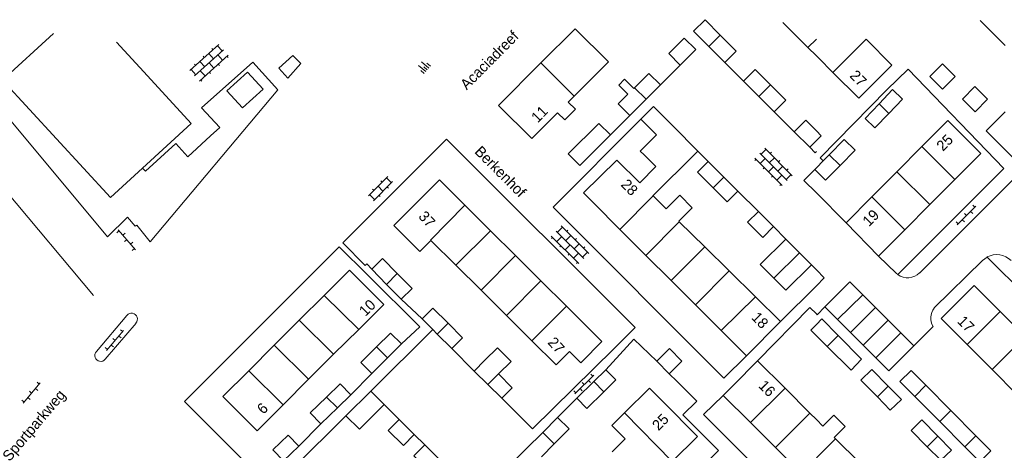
# Model space of a CAD drawing. Header units: metres. Extents: x 86385 to 87348, y 451052 to 451596.
# Tile 17 of 25: x 86865 to 87032, y 451522 to 451595. Entities that reach past the tile are written whole.
import ezdxf

# ---------------------------------------------------------------- set-up
doc = ezdxf.new("R2010")
doc.units = ezdxf.units.M
doc.linetypes.add('RI-HWA', pattern=[7.4, 5, -2.4])
for name, color, linetype, lineweight in [('B-WE-RI-HWA_TRANSPORTLEIDING-G', 150, 'RI-HWA', 18), ('bijgebouw', 8, 'Continuous', 0), ('dakrand', 8, 'Continuous', 0), ('dakrand bijgebouw', 8, 'Continuous', 0), ('hoofdgebouw', 8, 'Continuous', 0), ('huisnummer', 8, 'Continuous', 0), ('kant open verharding', 8, 'Continuous', 0), ('kant verharding', 8, 'Continuous', 0), ('open verharding 2', 8, 'Continuous', 0), ('open verharding 4', 8, 'Continuous', 0), ('open verharding 6', 8, 'Continuous', 0), ('straatnaam', 8, 'Continuous', 0), ('talud', 8, 'Continuous', 0), ('tussenmuur', 8, 'Continuous', 0), ('walbescherming', 8, 'Continuous', 0)]:
    doc.layers.add(name, color=color, linetype=linetype, lineweight=lineweight)
doc.styles.add('Style-WORKING', font='WORKING.shx')

# ---------------------------------------------------------------- blocks, each defined once
blk = doc.blocks.new('OV2')
at = {"layer": 'open verharding 2', "color": 7, "linetype": 'Continuous', "lineweight": 0}
for p, q in [((0.27, -2.31), (0.27, 2.29)), ((0.27, 1.99), (1.47, 1.99)), ((1.47, -2.31), (1.47, 2.29)), ((-0.03, 0.99), (0.27, 0.99)), ((1.77, 0.99), (1.47, 0.99)), ((-0.03, -1.01), (0.27, -1.01)), ((0.27, -0.01), (1.47, -0.01)), ((1.77, -1.01), (1.47, -1.01)), ((0.27, -2.01), (1.47, -2.01))]:
    blk.add_line(p, q, dxfattribs=at)
blk = doc.blocks.new('OVTP4')
at = {"layer": 'open verharding 4', "color": 7, "linetype": 'Continuous', "lineweight": 0}
for p, q in [((0, 1.2), (6.6, 1.2)), ((0, 0), (6.6, 0)), ((0.3, 1.2), (0.3, 0)), ((1.3, 1.5), (1.3, 1.2)), ((1.3, 0), (1.3, -1.2)), ((2.3, 1.2), (2.3, 0)), ((3.3, 1.5), (3.3, 1.2)), ((3.3, 0), (3.3, -1.2)), ((4.3, 1.2), (4.3, 0)), ((5.3, 1.5), (5.3, 1.2)), ((5.3, 0), (5.3, -1.2)), ((6.3, 1.2), (6.3, 0)), ((0, -1.2), (6.6, -1.2)), ((0.3, -1.2), (0.3, -1.5)), ((2.3, -1.2), (2.3, -1.5)), ((4.3, -1.2), (4.3, -1.5)), ((6.3, -1.2), (6.3, -1.5))]:
    blk.add_line(p, q, dxfattribs=at)
blk = doc.blocks.new('OVTP6')
at = {"layer": 'open verharding 6', "color": 7, "linetype": 'Continuous', "lineweight": 0}
for p, q in [((0, 0), (4.5, 0)), ((0.25, 0), (0.25, 0.5)), ((1.25, 0), (1.25, -0.5)), ((2.25, 0), (2.25, 0.5)), ((3.25, 0), (3.25, -0.5)), ((4.25, 0), (4.25, 0.5))]:
    blk.add_line(p, q, dxfattribs=at)
blk = doc.blocks.new('TA')
at = {"layer": 'talud', "color": 7, "linetype": 'Continuous', "lineweight": 0}
for p, q in [((-0.5, 0), (-0.5, -0.5)), ((-0.25, 0), (-0.25, -1)), ((0, 0), (0, -0.5)), ((0.25, 0), (0.25, -1)), ((0.5, 0), (0.5, -0.5))]:
    blk.add_line(p, q, dxfattribs=at)
blk = doc.blocks.new('A$Cf75df683')
at = {"layer": 'bijgebouw', "linetype": 'Continuous', "lineweight": 13}
for p, q in [((86981.77, 451590.57), (86979.15, 451593.19)), ((86984.46, 451587.86), (86981.77, 451590.57)), ((86969.04, 451583.46), (86969.16, 451583.58)), ((86973.54, 451584.06), (86971.12, 451581.64)), ((86990.25, 451582.12), (86987.65, 451584.72)), ((86971.12, 451581.64), (86968.36, 451578.87)), ((86992.85, 451579.52), (86990.25, 451582.12)), ((87012.27, 451579.21), (87014.6, 451581.66)), ((86965.07, 451575.58), (86959.87, 451570.42)), ((86998.87, 451573.48), (86996.25, 451576.12)), ((87000, 451574.61), (86998.87, 451573.48)), ((87004.73, 451574.8), (87002.19, 451572.22)), ((87004.01, 451570.41), (87006.56, 451573.01)), ((86981.66, 451571.09), (86984.32, 451568.43)), ((87000, 451569.98), (86999.73, 451569.71)), ((87001.18, 451571.19), (87000, 451569.98)), ((86984.32, 451568.43), (86986.7, 451566.04)), ((86999.73, 451569.71), (87000, 451569.44)), ((86990.16, 451562.58), (86992.72, 451560.02)), ((86994.8, 451557.92), (86997.14, 451555.56)), ((86997.14, 451555.56), (86999.17, 451553.52)), ((86927.11, 451550.22), (86924.59, 451552.8)), ((86929.59, 451547.69), (86927.11, 451550.22)), ((86934.96, 451542.55), (86933.14, 451544.37)), ((86935.71, 451541.8), (86934.96, 451542.55)), ((86938.17, 451539.34), (86935.71, 451541.8)), ((86929.63, 451540.13), (86927.28, 451537.79)), ((86927.28, 451537.79), (86924.59, 451535.11)), ((86941.98, 451535.5), (86943.79, 451537.34)), ((86946.67, 451530.9), (86941.98, 451535.5)), ((86964.31, 451535.74), (86962.26, 451533.73)), ((86962.26, 451533.73), (86959.39, 451530.91)), ((86918.77, 451529.28), (86921.06, 451531.5)), ((86924.42, 451532.11), (86920.23, 451527.9)), ((86926.69, 451529.85), (86924.42, 451532.11)), ((86915.96, 451526.55), (86918.77, 451529.28)), ((86929.24, 451527.29), (86931.8, 451524.74)), ((86953.6, 451525.11), (86956.12, 451527.63)), ((86950.79, 451522.3), (86953.6, 451525.11)), ((86955.53, 451523.16), (86953.36, 451520.98)), ((86909.64, 451520.3), (86912.24, 451522.79)), ((86933.58, 451523.01), (86936.04, 451520.57)), ((86949.05, 451520.56), (86950.79, 451522.3))]:
    blk.add_line(p, q, dxfattribs=at)
at = {"layer": 'bijgebouw', "linetype": 'Continuous', "lineweight": 13, "flags": 128}
for points in [[(86979.15, 451593.19), (86981.12, 451595.13), (86983.71, 451592.51)], [(86976.93, 451587.43), (86974.98, 451589.38), (86977.6, 451592.01)], [(86977.6, 451592.01), (86979.55, 451590.06), (86976.93, 451587.43)], [(86983.71, 451592.51), (86986.41, 451589.78), (86984.46, 451587.86)], [(86987.65, 451584.72), (86989.61, 451586.68), (86992.21, 451584.07)], [(86906.17, 451583.35), (86902.68, 451580.17), (86900.05, 451583.05), (86903.53, 451586.24), (86906.17, 451583.35)], [(86969.16, 451583.58), (86971.59, 451586.01), (86973.54, 451584.06)], [(86992.21, 451584.07), (86994.81, 451581.48), (86992.85, 451579.52)], [(87014.6, 451581.66), (87012.92, 451583.26), (87010.63, 451580.84)], [(86968.36, 451578.87), (86966.41, 451580.83), (86968.05, 451582.47)], [(87010.63, 451580.84), (87008.26, 451578.35), (87009.94, 451576.76), (87012.27, 451579.21)], [(86959.87, 451570.42), (86957.93, 451572.37), (86963.12, 451577.54), (86965.07, 451575.58)], [(86996.25, 451576.12), (86998.22, 451578.08), (87000, 451576.28)], [(87000, 451576.28), (87000.83, 451575.43), (87000, 451574.61)], [(87002.19, 451572.22), (87001.99, 451572.01), (87001.18, 451571.19)], [(86982.5, 451566.61), (86979.84, 451569.27), (86981.66, 451571.09)], [(87000, 451569.44), (87001.55, 451567.92), (87004.01, 451570.41)], [(86986.7, 451566.04), (86984.88, 451564.22), (86982.5, 451566.61)], [(86992.72, 451560.02), (86990.9, 451558.2), (86988.34, 451560.76), (86990.16, 451562.58)], [(86992.81, 451551.27), (86990.47, 451553.62), (86994.8, 451557.92)], [(86924.59, 451552.8), (86926.4, 451554.59), (86928.92, 451552.05)], [(86999.17, 451553.52), (86994.84, 451549.22), (86992.81, 451551.27)], [(86928.92, 451552.05), (86931.43, 451549.51), (86929.59, 451547.69)], [(86933.14, 451544.37), (86934.98, 451546.21), (86937.55, 451543.64)], [(86937.55, 451543.64), (86940.01, 451541.18), (86938.17, 451539.34)], [(86925.42, 451539.61), (86927.79, 451541.97), (86929.63, 451540.13)], [(86924.59, 451535.11), (86922.75, 451536.95), (86925.42, 451539.61)], [(86943.79, 451537.34), (86945.93, 451539.48), (86948.24, 451537.16), (86946.1, 451535.03)], [(86946.1, 451535.03), (86948.43, 451532.69), (86946.67, 451530.9)], [(86963.95, 451532.01), (86966, 451534.01), (86964.31, 451535.74)], [(86921.06, 451531.5), (86919.25, 451533.37), (86916.92, 451531.11)], [(86959.39, 451530.91), (86961.08, 451529.19), (86963.95, 451532.01)], [(86916.92, 451531.11), (86914.15, 451528.42), (86915.96, 451526.55)], [(86920.23, 451527.9), (86922.51, 451525.64), (86926.69, 451529.85)], [(86931.8, 451524.74), (86929.97, 451522.89), (86927.41, 451525.44), (86929.24, 451527.29)], [(86956.12, 451527.63), (86958.05, 451525.7), (86955.53, 451523.16)], [(86912.24, 451522.79), (86910.44, 451524.67), (86907.84, 451522.18), (86909.64, 451520.3)], [(86934.21, 451518.73), (86931.75, 451521.16), (86933.58, 451523.01)]]:
    blk.add_lwpolyline(points, dxfattribs=at)
at = {"layer": 'dakrand', "linetype": 'Continuous', "lineweight": 0, "flags": 128}
for points in [[(86957.92, 451581.15), (86959.13, 451579.94), (86957.33, 451578.14), (86956.12, 451579.35)], [(86970.22, 451578.26), (86972.37, 451580.41), (86975.7, 451577.05)], [(86970.82, 451572.18), (86970.14, 451572.85), (86972.88, 451575.61), (86970.22, 451578.26)], [(86976.69, 451560.93), (86978.96, 451563.23), (86976.82, 451565.34), (86974.55, 451563.03)], [(86955.87, 451536.56), (86958.12, 451538.84), (86960.04, 451536.94)], [(86973.94, 451530.34), (86971.69, 451532.61), (86967.48, 451528.42)], [(86967.48, 451528.42), (86965.31, 451526.27), (86967.56, 451524)], [(87003.03, 451524.26), (87004.88, 451526.11), (87002.95, 451528.05), (87001.09, 451526.19)]]:
    blk.add_lwpolyline(points, dxfattribs=at)
at = {"layer": 'dakrand bijgebouw', "linetype": 'Continuous', "lineweight": 0}
for p, q in [((87006.56, 451573.01), (87004.73, 451574.8)), ((86999.04, 451542.46), (87000, 451543.44)), ((87000, 451541.51), (86999.04, 451542.46)), ((87001.84, 451539.69), (87000, 451541.51)), ((87007.55, 451533.97), (87010.35, 451531.12)), ((87016.68, 451531.21), (87014.17, 451533.73)), ((87018.59, 451533.11), (87022.83, 451528.82)), ((87020.94, 451526.94), (87016.68, 451531.21)), ((87022.83, 451528.82), (87027.07, 451524.54)), ((87025.19, 451522.67), (87020.94, 451526.94)), ((87016.05, 451525.43), (87018.79, 451522.69))]:
    blk.add_line(p, q, dxfattribs=at)
at = {"layer": 'dakrand bijgebouw', "linetype": 'Continuous', "lineweight": 0, "flags": 128}
for points in [[(86968.05, 451582.47), (86966.48, 451584.03), (86967.47, 451585.02), (86969.04, 451583.46)], [(87000, 451543.44), (87000.9, 451544.37), (87003.7, 451541.53)], [(87003.7, 451541.53), (87007.66, 451537.52), (87005.9, 451535.68), (87001.84, 451539.69)], [(87012.2, 451532.97), (87009.41, 451535.81), (87007.55, 451533.97)], [(87014.17, 451533.73), (87016.1, 451535.63), (87018.59, 451533.11)], [(87010.35, 451531.12), (87012.53, 451528.9), (87014.41, 451530.72), (87012.2, 451532.97)], [(87020.59, 451524.49), (87017.91, 451527.25), (87016.05, 451525.43)], [(87018.79, 451522.69), (87021.1, 451520.39), (87022.91, 451522.11), (87020.59, 451524.49)], [(87027.07, 451524.54), (87029.57, 451522.01), (87027.73, 451520.12), (87025.19, 451522.67)]]:
    blk.add_lwpolyline(points, dxfattribs=at)
at = {"layer": 'hoofdgebouw', "linetype": 'Continuous', "lineweight": 13}
for p, q in [((87032.04, 451590.75), (87027.78, 451595.02)), ((86959.07, 451593.58), (86953.28, 451587.79)), ((86998.57, 451590.42), (86994.34, 451594.66)), ((86886.55, 451585.63), (86881.31, 451591.34)), ((87000, 451588.99), (86998.57, 451590.42)), ((86958.92, 451582.15), (86964.73, 451587.97)), ((86957.92, 451581.15), (86958.92, 451582.15)), ((86975.7, 451577.05), (86979.9, 451572.84)), ((87017.91, 451573.6), (87013.65, 451569.33)), ((86970.05, 451567.46), (86966.14, 451571.31)), ((87013.65, 451569.33), (87009.39, 451565.05)), ((87019.25, 451563.75), (87023.51, 451568.03)), ((86972.33, 451565.22), (86972.29, 451565.26)), ((86974.55, 451563.03), (86972.33, 451565.22)), ((87009.39, 451565.05), (87005.04, 451560.67)), ((86940.41, 451563.64), (86944.74, 451559.33)), ((86962.25, 451563.98), (86966.69, 451559.54)), ((87014.99, 451559.48), (87019.25, 451563.75)), ((86976.76, 451560.85), (86976.69, 451560.93)), ((86981.09, 451556.59), (86976.76, 451560.85)), ((87005.04, 451560.67), (87010.53, 451554.99)), ((86944.74, 451559.33), (86949, 451555.1)), ((86966.69, 451559.54), (86971.08, 451555.15)), ((87010.53, 451554.99), (87014.99, 451559.48)), ((86934.62, 451557.67), (86932.76, 451555.8)), ((86934.62, 451557.67), (86938.86, 451553.46)), ((86985.24, 451552.5), (86981.09, 451556.59)), ((86949, 451555.1), (86953.3, 451550.83)), ((86971.08, 451555.15), (86975.35, 451550.88)), ((86938.86, 451553.46), (86943.13, 451549.22)), ((86989.66, 451548.14), (86985.24, 451552.5)), ((86953.3, 451550.83), (86957.61, 451546.55)), ((86975.35, 451550.88), (86979.51, 451546.73)), ((86916.51, 451548.34), (86912.31, 451544.14)), ((86943.13, 451549.22), (86947.44, 451544.93)), ((86993.94, 451543.92), (86989.66, 451548.14)), ((87007.86, 451548.47), (87010.02, 451546.31)), ((86922.38, 451542.59), (86926.62, 451546.83)), ((86957.61, 451546.55), (86961.71, 451542.48)), ((86979.51, 451546.73), (86983.86, 451542.38)), ((86947.44, 451544.93), (86951.74, 451540.67)), ((87003.61, 451544.24), (87001.43, 451546.43)), ((87010.02, 451546.31), (87012.17, 451544.15)), ((87031.17, 451545.64), (87035.42, 451541.37)), ((86912.31, 451544.14), (86908.06, 451539.9)), ((86988.15, 451538.09), (86993.94, 451543.92)), ((87005.77, 451542.07), (87003.61, 451544.24)), ((87012.17, 451544.15), (87014.32, 451541.99)), ((86918.14, 451538.36), (86922.38, 451542.59)), ((86983.86, 451542.38), (86988.15, 451538.09)), ((87007.93, 451539.91), (87005.77, 451542.07)), ((86908.06, 451539.9), (86903.74, 451535.57)), ((86951.74, 451540.67), (86955.87, 451536.56)), ((87010.07, 451537.76), (87007.93, 451539.91)), ((87029.81, 451535.78), (87025.56, 451540.05)), ((86913.89, 451534.12), (86918.14, 451538.36)), ((86960.04, 451536.94), (86960.21, 451537.11)), ((86990.04, 451537.24), (86994.69, 451532.59)), ((87034.06, 451531.51), (87029.81, 451535.78)), ((86909.57, 451529.8), (86913.89, 451534.12)), ((86994.69, 451532.59), (86998.91, 451528.37)), ((86988.83, 451526.78), (86984.21, 451531.4)), ((86998.91, 451528.37), (87000, 451527.29)), ((86993.07, 451522.54), (86988.83, 451526.78)), ((87000, 451527.29), (87001.09, 451526.19)), ((86967.56, 451524), (86965.38, 451521.83)), ((87003.03, 451524.26), (87003.25, 451524.04)), ((87003.25, 451524.04), (87007.29, 451520)), ((86997.41, 451518.21), (86993.07, 451522.54))]:
    blk.add_line(p, q, dxfattribs=at)
at = {"layer": 'hoofdgebouw', "linetype": 'Continuous', "lineweight": 13, "flags": 128}
for points in [[(86870.63, 451592.81), (86861.99, 451584.89), (86880.27, 451564.95), (86885.73, 451569.96)], [(87008.45, 451591.82), (87012.82, 451587.44), (87007.18, 451581.8), (87002.8, 451586.18)], [(87002.8, 451586.18), (87000.34, 451588.64), (87000, 451588.99)], [(86953.28, 451587.79), (86946.09, 451580.6), (86951.73, 451574.96), (86956.12, 451579.35)], [(86885.73, 451569.96), (86893.98, 451577.53), (86886.55, 451585.63)], [(87023.51, 451568.03), (87027.9, 451572.45), (87022.3, 451578.02), (87017.91, 451573.6)], [(86970.05, 451567.46), (86972.79, 451570.2), (86970.82, 451572.18)], [(86979.9, 451572.84), (86979.51, 451572.45), (86972.29, 451565.26)], [(86966.14, 451571.31), (86960.52, 451565.73), (86962.25, 451563.98)], [(86929.93, 451561.78), (86936.06, 451567.96), (86940.41, 451563.64)], [(86932.76, 451555.8), (86928.34, 451560.19), (86929.93, 451561.78)], [(86926.62, 451546.83), (86920.82, 451552.64), (86916.51, 451548.34)], [(87001.43, 451546.43), (87005.67, 451550.67), (87007.86, 451548.47)], [(87025.56, 451540.05), (87021.16, 451544.46), (87026.77, 451550.05), (87031.17, 451545.64)], [(86960.21, 451537.11), (86963.64, 451540.56), (86961.71, 451542.48)], [(87014.32, 451541.99), (87016.35, 451539.95), (87016.51, 451539.79)], [(87016.51, 451539.79), (87012.27, 451535.56), (87010.07, 451537.76)], [(86984.21, 451531.4), (86985.94, 451533.14), (86990.04, 451537.24)], [(86903.74, 451535.57), (86899.37, 451531.21), (86905.17, 451525.4), (86909.57, 451529.8)], [(86975.56, 451520.18), (86979.83, 451524.41), (86973.94, 451530.34)]]:
    blk.add_lwpolyline(points, dxfattribs=at)
at = {"layer": 'kant open verharding', "linetype": 'Continuous', "lineweight": 0, "flags": 128}
for points in [[(86910.34, 451585.22), (86908.84, 451586.93), (86911.21, 451589.04), (86912.56, 451587.68)], [(86897.25, 451575.44), (86898.83, 451576.85), (86895.74, 451580.16), (86904.43, 451587.91), (86908.69, 451583.21)], [(86885.73, 451569.96), (86886.22, 451569.45), (86891.36, 451574.13), (86893.41, 451571.87), (86897.25, 451575.44)]]:
    blk.add_lwpolyline(points, dxfattribs=at)
at = {"layer": 'kant verharding', "linetype": 'Continuous', "lineweight": 0}
for p, q in [((86912.56, 451587.68), (86910.34, 451585.22)), ((86976.93, 451587.43), (86973.54, 451584.06)), ((86987.65, 451584.72), (86984.46, 451587.86)), ((86908.69, 451583.21), (86887.04, 451557.47)), ((86968.36, 451578.87), (86965.07, 451575.58)), ((86996.25, 451576.12), (86992.85, 451579.52)), ((86979.9, 451572.84), (86981.66, 451571.09)), ((86986.7, 451566.04), (86990.16, 451562.58)), ((87005.04, 451560.67), (87000, 451565.73)), ((86992.72, 451560.02), (86994.8, 451557.92)), ((87010.53, 451554.99), (87013.53, 451552.12)), ((87028.94, 451554.87), (87028.16, 451554.3)), ((87028.94, 451554.87), (87070.29, 451513.7)), ((86999.17, 451553.52), (87000, 451552.69)), ((87019.97, 451546.22), (87028.16, 451554.3)), ((87013.53, 451552.12), (87013.79, 451551.9)), ((87000, 451549.99), (86993.94, 451543.92)), ((86929.59, 451547.69), (86933.14, 451544.37)), ((86883.08, 451544.97), (86877.91, 451538.83)), ((86879.41, 451537.52), (86884.62, 451543.67)), ((86934.96, 451542.55), (86924.42, 451532.11)), ((87016.51, 451539.79), (87019.8, 451543.08)), ((86938.17, 451539.34), (86941.98, 451535.5)), ((86972.92, 451537.2), (86975.04, 451535.05)), ((86924.59, 451535.11), (86921.06, 451531.5)), ((86926.69, 451529.85), (86929.24, 451527.29)), ((86956.12, 451527.63), (86959.39, 451530.91)), ((86911.25, 451519.02), (86920.23, 451527.9)), ((86912.24, 451522.79), (86915.96, 451526.55)), ((86931.8, 451524.74), (86933.58, 451523.01))]:
    blk.add_line(p, q, dxfattribs=at)
at = {"layer": 'kant verharding', "linetype": 'Continuous', "lineweight": 0, "flags": 128}
for points in [[(86849.8, 451594.21), (86879.76, 451558.27), (86883.17, 451561.64), (86884.5, 451560.08), (86884.78, 451560.29), (86887.04, 451557.47)], [(87001.18, 451571.19), (87000.66, 451571.69), (87011.97, 451583.25), (87015.57, 451586.72), (87031.8, 451569.88), (87013.79, 451551.9)], [(87021.41, 451587.63), (87019.25, 451585.51), (87021.37, 451583.36), (87023.53, 451585.49), (87021.41, 451587.63)], [(87024.77, 451581.63), (87026.92, 451579.5), (87029.05, 451581.64), (87026.9, 451583.77), (87024.77, 451581.63)], [(86988.15, 451538.09), (86984.33, 451534.31), (86955.37, 451563.33), (86970.22, 451578.26)], [(87032.01, 451579.49), (87028.8, 451576.26), (87063.1, 451541.81), (87066.37, 451545.04)], [(86946.67, 451530.9), (86951.88, 451525.73), (86965.73, 451539.37), (86969.26, 451542.91), (86937.29, 451574.84), (86919.69, 451557.25), (86923.51, 451553.44), (86923.75, 451553.72), (86924.59, 451552.8)], [(86998.87, 451573.48), (86999.81, 451572.56), (87000, 451572.75)], [(87000, 451565.73), (86997.89, 451567.85), (86999.73, 451569.71)], [(87017.52, 451552.17), (87033.31, 451567.97), (87073, 451528.27)], [(86929.63, 451540.13), (86932.75, 451543.02), (86923.87, 451551.83), (86919.05, 451556.58), (86892.87, 451530.38), (86906.35, 451516.86), (86909.64, 451520.3)], [(87000, 451552.69), (87001.35, 451551.34), (87000, 451549.99)], [(86990.04, 451537.24), (86998.9, 451546.31), (87000, 451545.23)], [(87000, 451545.23), (87000.15, 451545.08), (87001.43, 451546.43)], [(86972.92, 451537.2), (86969.05, 451540.93), (86964.31, 451535.74)], [(86975.04, 451535.05), (86977.19, 451537.18), (86975.08, 451539.33), (86972.92, 451537.2)], [(86962.46, 451507.15), (86965.38, 451504.17), (86983.43, 451522.06), (86977.35, 451528.09), (86979.73, 451530.39), (86976.32, 451533.79), (86975.04, 451535.05)], [(87000, 451508.94), (86980.88, 451528.13), (86984.21, 451531.4)]]:
    blk.add_lwpolyline(points, dxfattribs=at)
at = {"layer": 'kant verharding', "linetype": 'Continuous', "lineweight": 0}
for centre, radius, start, end in [((87030.58, 451551.77), 3.51, 45.3739, 117.9368), ((87015.5, 451554.19), 2.85, 233.2156, 315.0213), ((86883.86, 451544.33), 1, 319.2653, 140.3927), ((87022.17, 451544.52), 2.78, 142.3911, 211.1804), ((86878.64, 451538.16), 0.997, 137.4182, 320.3127)]:
    blk.add_arc(centre, radius, start, end, dxfattribs=at)
at = {"layer": 'tussenmuur', "linetype": 'Continuous', "lineweight": 0}
for p, q in [((86959.07, 451593.58), (86964.73, 451587.97)), ((86981.77, 451590.57), (86983.71, 451592.51)), ((87000, 451591.84), (86998.57, 451590.42)), ((87008.45, 451591.82), (87002.8, 451586.18)), ((86958.92, 451582.15), (86953.28, 451587.79)), ((86969.16, 451583.58), (86971.12, 451581.64)), ((86990.25, 451582.12), (86992.21, 451584.07)), ((87012.27, 451579.21), (87010.63, 451580.84)), ((87017.91, 451573.6), (87023.51, 451568.03)), ((87004.01, 451570.41), (87002.19, 451572.22)), ((86984.32, 451568.43), (86982.5, 451566.61)), ((87013.65, 451569.33), (87019.25, 451563.75)), ((86966.69, 451559.54), (86972.33, 451565.22)), ((87009.39, 451565.05), (87014.99, 451559.48)), ((86971.08, 451555.15), (86976.76, 451560.85)), ((86938.86, 451553.46), (86944.74, 451559.33)), ((86975.35, 451550.88), (86981.09, 451556.59)), ((86943.13, 451549.22), (86949, 451555.1)), ((86997.14, 451555.56), (86992.81, 451551.27)), ((86927.11, 451550.22), (86928.92, 451552.05)), ((86979.51, 451546.73), (86985.24, 451552.5)), ((86947.44, 451544.93), (86953.3, 451550.83)), ((86916.51, 451548.34), (86922.38, 451542.59)), ((86983.86, 451542.38), (86989.66, 451548.14)), ((87007.86, 451548.47), (87003.61, 451544.24)), ((86951.74, 451540.67), (86957.61, 451546.55)), ((87010.02, 451546.31), (87005.77, 451542.07)), ((87031.17, 451545.64), (87025.56, 451540.05)), ((86912.31, 451544.14), (86918.14, 451538.36)), ((86935.71, 451541.8), (86937.55, 451543.64)), ((87012.17, 451544.15), (87007.93, 451539.91)), ((87001.84, 451539.69), (87003.7, 451541.53)), ((87014.32, 451541.99), (87010.07, 451537.76)), ((86908.06, 451539.9), (86913.89, 451534.12)), ((87035.42, 451541.37), (87029.81, 451535.78)), ((86925.42, 451539.61), (86927.28, 451537.79)), ((86903.74, 451535.57), (86909.57, 451529.8)), ((86944.3, 451533.23), (86946.1, 451535.03)), ((86962.26, 451533.73), (86963.95, 451532.01)), ((87016.68, 451531.21), (87018.59, 451533.11)), ((86988.83, 451526.78), (86994.69, 451532.59)), ((87010.35, 451531.12), (87012.2, 451532.97)), ((86916.92, 451531.11), (86918.77, 451529.28)), ((86975.56, 451520.18), (86967.48, 451528.42)), ((86993.07, 451522.54), (86998.91, 451528.37)), ((87020.94, 451526.94), (87022.83, 451528.82)), ((86953.6, 451525.11), (86955.53, 451523.16)), ((87000, 451520.8), (87003.25, 451524.04)), ((87018.79, 451522.69), (87020.59, 451524.49)), ((87025.19, 451522.67), (87027.07, 451524.54))]:
    blk.add_line(p, q, dxfattribs=at)
at = {"layer": 'tussenmuur', "linetype": 'Continuous', "lineweight": 0, "flags": 128}
blk.add_lwpolyline([(86934.62, 451557.67), (86934.56, 451557.74), (86940.41, 451563.64)], dxfattribs=at)
at = {"layer": 'walbescherming', "linetype": 'Continuous', "lineweight": 0}
blk.add_line((86862.56, 451566.1), (86877.39, 451548.32), dxfattribs=at)
at = {"layer": 'open verharding 2', "linetype": 'Continuous', "lineweight": 0, "rotation": 314.6758406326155}
blk.add_blockref('OV2', (86925.48, 451567.09), dxfattribs=at)
at = {"layer": 'open verharding 4', "linetype": 'Continuous', "lineweight": 0}
for p, rotation in [((86894.56, 451585.6), 42.12343818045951), ((86990.42, 451572.51), 314.756879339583), ((86955.9, 451559.28), 315.1214749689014)]:
    blk.add_blockref('OVTP4', p, dxfattribs=dict(at, rotation=rotation))
at = {"layer": 'open verharding 6', "linetype": 'Continuous', "lineweight": 0}
for p, rotation in [((87023.86, 451560.31), 45), ((86884.51, 451556.1), 130.7815671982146), ((86879.6, 451538.98), 49.54161829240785), ((86959.04, 451531.66), 44.35170201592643), ((86865.46, 451530.08), 49.54161829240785)]:
    blk.add_blockref('OVTP6', p, dxfattribs=dict(at, rotation=rotation))
at = {"layer": 'talud', "linetype": 'Continuous', "lineweight": 0, "xscale": 1.595539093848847, "yscale": 1.595539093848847, "zscale": 1.595539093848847, "rotation": 229.6518801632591}
blk.add_blockref('TA', (86934.02, 451586.62), dxfattribs=at)
at = {"layer": 'huisnummer', "linetype": 'Continuous', "lineweight": 0, "style": 'Style-WORKING'}
for s, rotation, p in [('27', 314.4327, (87005.54, 451585.52)), ('11', 45.3242, (86952.73, 451577.53)), ('25', 45.2431, (87021.46, 451572.7)), ('28', 314.4327, (86966.74, 451567.03)), ('37', 312.69, (86932.4, 451561.66)), ('19', 45.2431, (87008.92, 451559.93)), ('10', 44.1086, (86923.5, 451544.69)), ('18', 314.4327, (86988.87, 451544.47)), ('17', 314.4327, (87023.79, 451543.84)), ('27', 312.69, (86954.32, 451540.28)), ('16', 314.4327, (86990.06, 451532.91)), ('6', 44.1086, (86906.21, 451528.08)), ('25', 45.2431, (86973.24, 451525.29))]:
    blk.add_text(s, height=1.8, rotation=rotation, dxfattribs=at).set_placement(p)
at = {"layer": 'straatnaam', "linetype": 'Continuous', "lineweight": 13, "style": 'Style-WORKING'}
for s, rotation, p in [('Acaciadreef', 45.2431, (86940.71, 451583.11)), ('Berkenhof', 315, (86941.91, 451572.61)), ('Sportparkweg', 49.6224, (86863.18, 451520.07))]:
    blk.add_text(s, height=1.8, rotation=rotation, dxfattribs=at).set_placement(p)

msp = doc.modelspace()

# ---------------------------------------------------------------- block references
at = {"layer": 'B-WE-RI-HWA_TRANSPORTLEIDING-G'}
msp.add_blockref('A$Cf75df683', (0, 0), dxfattribs=at)

doc.saveas('drawing.dxf')
